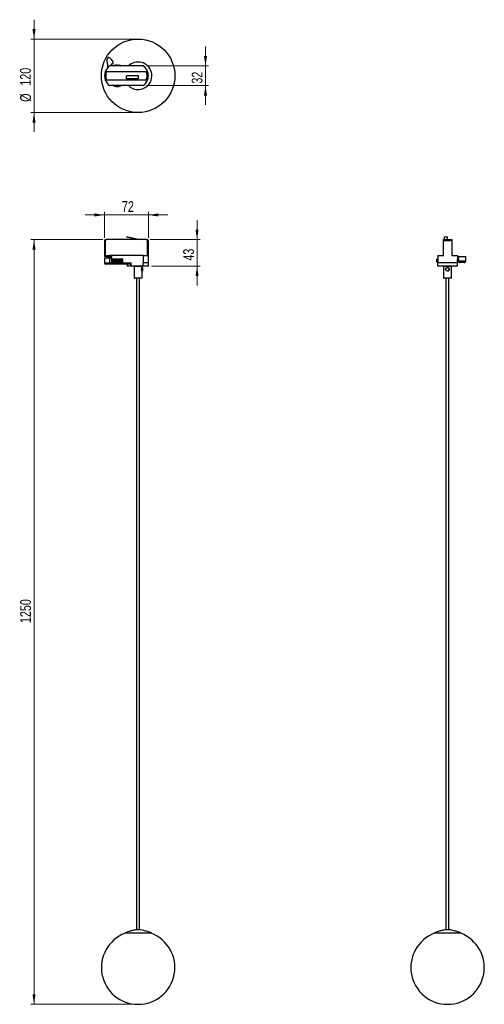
# Model space of a CAD drawing. Header units: millimetres. Extents: x 543 to 694, y 382 to 704.
import ezdxf

# ---------------------------------------------------------------- set-up
doc = ezdxf.new("R2010")
doc.units = ezdxf.units.MM
doc.header["$PDSIZE"] = -1
doc.styles.add('SLDTEXTSTYLE0', font='TXT', dxfattribs={"width": 0.75})
doc.dimstyles.new('SLDDIMSTYLE0', dxfattribs={"dimtxt": 3.5, "dimasz": 3.302, "dimexe": 0, "dimexo": 0.0625, "dimgap": 0.875, "dimtad": 1, "dimdec": 0, "dimlfac": 5, "dimrnd": 1e-09, "dimzin": 12, "dimdsep": 46, "dimtxsty": 'SLDTEXTSTYLE0', "dimsah": 1, "dimcen": 0.09, "dimadec": 0, "dimazin": 3, "dimtfac": 1, "dimtdec": 0, "dimtofl": 0, "dimtmove": 0, "dimatfit": 3, "dimfxl": 0, "dimfrac": 2, "dimtolj": 1, "dimtzin": 12, "dimarcsym": 0})
doc.dimstyles.new('SLDDIMSTYLE1', dxfattribs={"dimtxt": 3.5, "dimasz": 3.302, "dimexe": 0, "dimexo": 0.0625, "dimgap": 0.875, "dimtad": 1, "dimdec": 0, "dimlfac": 5, "dimrnd": 1e-09, "dimzin": 12, "dimdsep": 46, "dimtxsty": 'SLDTEXTSTYLE0', "dimsah": 1, "dimcen": 0.09, "dimadec": 0, "dimazin": 3, "dimtfac": 1, "dimtdec": 0, "dimtmove": 0, "dimatfit": 0, "dimfxl": 0, "dimfrac": 2, "dimtolj": 1, "dimtzin": 12, "dimarcsym": 0})

# ---------------------------------------------------------------- blocks, each defined once
blk = doc.blocks.new('_D')
at = {"color": 7, "linetype": 'Continuous', "lineweight": 0}
for p, q in [((569.63, 631.65), (546.21, 631.65)), ((547.21, 381.73), (547.21, 631.65)), ((580.21, 381.73), (546.21, 381.73))]:
    blk.add_line(p, q, dxfattribs=at)
at = {"color": 7, "linetype": 'Continuous', "lineweight": 18}
for points in [[(547.21, 631.65), (546.7, 628.35), (547.72, 628.35)], [(547.21, 381.73), (547.72, 385.03), (546.7, 385.03)]]:
    blk.add_solid(points, dxfattribs=at)
at = {"color": 7, "linetype": 'Continuous', "lineweight": 18, "insert": (542.7, 506.32), "char_height": 3.5, "attachment_point": 1, "rotation": 90, "style": 'SLDTEXTSTYLE0'}
blk.add_mtext('1250', dxfattribs=at)
blk = doc.blocks.new('_D_1')
at = {"color": 7, "linetype": 'Continuous', "lineweight": 0}
for p, q in [((570.23, 632.25), (570.23, 640.71)), ((584.55, 632.25), (584.55, 640.71)), ((570.23, 639.71), (563.88, 639.71)), ((570.23, 639.71), (584.55, 639.71)), ((584.55, 639.71), (590.9, 639.71))]:
    blk.add_line(p, q, dxfattribs=at)
at = {"color": 7, "linetype": 'Continuous', "lineweight": 18}
for points in [[(570.23, 639.71), (566.92, 640.22), (566.92, 639.2)], [(584.55, 639.71), (587.85, 639.2), (587.85, 640.22)]]:
    blk.add_solid(points, dxfattribs=at)
at = {"color": 7, "linetype": 'Continuous', "lineweight": 18, "insert": (575.91, 644.22), "char_height": 3.5, "attachment_point": 1, "style": 'SLDTEXTSTYLE0'}
blk.add_mtext('72', dxfattribs=at)
blk = doc.blocks.new('_D_2')
at = {"color": 7, "linetype": 'Continuous', "lineweight": 0}
for p, q in [((600.45, 631.65), (600.45, 638)), ((585.15, 631.65), (601.45, 631.65)), ((600.45, 623.01), (600.45, 631.65)), ((585.56, 623.01), (601.45, 623.01)), ((600.45, 623.01), (600.45, 616.66))]:
    blk.add_line(p, q, dxfattribs=at)
at = {"color": 7, "linetype": 'Continuous', "lineweight": 18}
for points in [[(600.45, 631.65), (600.95, 634.95), (599.94, 634.95)], [(600.45, 623.01), (599.94, 619.71), (600.95, 619.71)]]:
    blk.add_solid(points, dxfattribs=at)
at = {"color": 7, "linetype": 'Continuous', "lineweight": 18, "insert": (595.93, 624.79), "char_height": 3.5, "attachment_point": 1, "rotation": 90, "style": 'SLDTEXTSTYLE0'}
blk.add_mtext('43', dxfattribs=at)
blk = doc.blocks.new('_D_3')
at = {"color": 7, "linetype": 'Continuous', "lineweight": 0}
for p, q in [((547.21, 697.18), (547.21, 703.53)), ((580.21, 697.18), (546.21, 697.18)), ((547.21, 697.18), (547.21, 673.18)), ((580.21, 673.18), (546.21, 673.18)), ((547.21, 673.18), (547.21, 666.83))]:
    blk.add_line(p, q, dxfattribs=at)
at = {"color": 7, "linetype": 'Continuous', "lineweight": 18}
for points in [[(547.21, 697.18), (547.72, 700.48), (546.7, 700.48)], [(547.21, 673.18), (546.7, 669.88), (547.72, 669.88)]]:
    blk.add_solid(points, dxfattribs=at)
at = {"color": 7, "linetype": 'Continuous', "lineweight": 18, "char_height": 3.5, "attachment_point": 1, "rotation": 90, "style": 'SLDTEXTSTYLE0'}
for s, insert in [('120', (542.64, 681.96)), ('%%c', (542.7, 676.68))]:
    blk.add_mtext(s, dxfattribs=dict(at, insert=insert))
blk = doc.blocks.new('_D_4')
at = {"color": 7, "linetype": 'Continuous', "lineweight": 0}
for p, q in [((603.21, 688.4), (603.21, 694.75)), ((583.89, 688.4), (604.21, 688.4)), ((603.21, 682), (603.21, 688.4)), ((583.89, 682), (604.21, 682)), ((603.21, 682), (603.21, 675.65))]:
    blk.add_line(p, q, dxfattribs=at)
at = {"color": 7, "linetype": 'Continuous', "lineweight": 18}
for points in [[(603.21, 688.4), (603.72, 691.7), (602.7, 691.7)], [(603.21, 682), (602.7, 678.7), (603.72, 678.7)]]:
    blk.add_solid(points, dxfattribs=at)
at = {"color": 7, "linetype": 'Continuous', "lineweight": 18, "insert": (598.7, 682.63), "char_height": 3.5, "attachment_point": 1, "rotation": 90, "style": 'SLDTEXTSTYLE0'}
blk.add_mtext('32', dxfattribs=at)

msp = doc.modelspace()

# ---------------------------------------------------------------- linework, layer by layer
at = {"color": 7, "linetype": 'Continuous', "lineweight": 25}
for p, q in [((572.34, 688.4), (572.39, 688.78)), ((570.92, 686.6), (583.85, 686.6)), ((571.25, 688.56), (571.23, 687.82)), ((582.89, 688.4), (571.89, 688.4)), ((583.85, 683.8), (570.92, 683.8)), ((581.29, 685.2), (577.4, 685.2)), ((577.4, 684.2), (577.4, 685.2)), ((581.29, 684.2), (577.4, 684.2)), ((581.29, 684.2), (581.29, 685.2)), ((582.89, 682), (571.89, 682)), ((570.23, 631.25), (570.23, 626.16)), ((570.48, 631.25), (570.23, 631.25)), ((570.48, 631.25), (570.48, 626.45)), ((570.63, 631.65), (570.92, 631.65)), ((583.85, 631.65), (570.92, 631.65)), ((577.4, 632.59), (577.4, 632.54)), ((581.29, 631.65), (577.4, 632.59)), ((577.4, 632.54), (581.09, 631.65)), ((583.85, 631.65), (584.15, 631.65)), ((584.29, 626.45), (584.29, 631.25)), ((584.55, 631.25), (584.29, 631.25)), ((584.55, 624.01), (584.55, 631.25)), ((680.89, 631.65), (683.69, 631.65)), ((680.89, 626.45), (680.89, 631.25)), ((683.69, 631.25), (680.89, 631.25)), ((681.29, 631.65), (681.29, 632.59)), ((681.29, 632.59), (682.29, 632.59)), ((682.29, 631.65), (682.29, 632.59)), ((683.69, 631.25), (683.69, 626.45)), ((571.89, 626.16), (570.23, 626.16)), ((570.23, 625.73), (570.23, 624.01)), ((570.23, 625.73), (571.89, 625.73)), ((570.48, 626.45), (571.89, 626.45)), ((571.01, 626.11), (571.01, 625.73)), ((571.23, 626.11), (571.23, 625.75)), ((571.23, 626.11), (572.61, 626.11)), ((571.23, 625.75), (572.61, 625.75)), ((571.24, 625.73), (571.24, 625.75)), ((571.89, 626.45), (571.89, 626.16)), ((582.89, 626.45), (571.89, 626.45)), ((572.61, 626.16), (571.89, 626.16)), ((571.89, 625.73), (572.61, 625.73)), ((571.89, 625.73), (571.89, 624.01)), ((572.39, 625.73), (572.39, 625.75)), ((572.53, 625.41), (576.25, 625.41)), ((572.53, 625.41), (572.53, 624.21)), ((572.53, 625.31), (572.63, 625.31)), ((572.53, 624.31), (572.63, 624.31)), ((572.61, 625.73), (572.61, 626.16)), ((572.63, 624.31), (572.63, 625.31)), ((572.8, 625.31), (572.63, 625.31)), ((572.8, 624.31), (572.63, 624.31)), ((572.8, 625.31), (572.8, 624.31)), ((572.8, 625.31), (572.94, 625.31)), ((572.8, 624.31), (572.94, 624.31)), ((572.94, 624.31), (572.94, 625.31)), ((573.12, 625.31), (572.94, 625.31)), ((573.12, 624.31), (572.94, 624.31)), ((573.08, 625.31), (573.08, 625.41)), ((573.12, 625.31), (573.12, 624.31)), ((573.12, 625.31), (573.26, 625.31)), ((573.12, 624.31), (573.26, 624.31)), ((573.26, 624.31), (573.26, 625.31)), ((573.45, 625.31), (573.26, 625.31)), ((573.45, 624.31), (573.26, 624.31)), ((573.45, 625.31), (573.45, 624.31)), ((573.45, 625.31), (573.6, 625.31)), ((573.45, 624.31), (573.6, 624.31)), ((573.6, 624.31), (573.6, 625.31)), ((573.79, 625.31), (573.6, 625.31)), ((573.79, 624.31), (573.6, 624.31)), ((573.79, 625.31), (573.79, 624.31)), ((573.79, 625.31), (573.94, 625.31)), ((573.79, 624.31), (573.94, 624.31)), ((573.94, 624.31), (573.94, 625.31)), ((574.14, 625.31), (573.94, 625.31)), ((574.14, 624.31), (573.94, 624.31)), ((574.14, 625.31), (574.14, 624.31)), ((574.14, 625.31), (574.29, 625.31)), ((574.14, 624.31), (574.29, 624.31)), ((574.29, 624.31), (574.29, 625.31)), ((574.49, 625.31), (574.29, 625.31)), ((574.49, 624.31), (574.29, 624.31)), ((574.49, 625.31), (574.49, 624.31)), ((574.49, 625.31), (574.64, 625.31)), ((574.49, 624.31), (574.64, 624.31)), ((574.64, 624.31), (574.64, 625.31)), ((574.84, 625.31), (574.64, 625.31)), ((574.84, 624.31), (574.64, 624.31)), ((574.84, 625.31), (574.84, 624.31)), ((574.84, 625.31), (574.98, 625.31)), ((574.84, 624.31), (574.98, 624.31)), ((574.98, 624.31), (574.98, 625.31)), ((575.18, 625.31), (574.98, 625.31)), ((575.18, 624.31), (574.98, 624.31)), ((575.18, 625.31), (575.18, 624.31)), ((575.18, 625.31), (575.32, 625.31)), ((575.18, 624.31), (575.32, 624.31)), ((575.32, 624.31), (575.32, 625.31)), ((575.51, 625.31), (575.32, 625.31)), ((575.51, 624.31), (575.32, 624.31)), ((575.51, 625.31), (575.51, 624.31)), ((575.51, 625.31), (575.65, 625.31)), ((575.51, 624.31), (575.65, 624.31)), ((575.65, 624.31), (575.65, 625.31)), ((575.84, 625.31), (575.65, 625.31)), ((575.84, 624.31), (575.65, 624.31)), ((575.84, 625.31), (575.84, 624.31)), ((575.84, 625.31), (575.97, 625.31)), ((575.84, 624.31), (575.97, 624.31)), ((575.97, 624.31), (575.97, 625.31)), ((576.15, 625.31), (575.97, 625.31)), ((576.15, 624.31), (575.97, 624.31)), ((576.15, 625.31), (576.15, 624.31)), ((576.15, 625.31), (576.25, 625.31)), ((576.15, 624.31), (576.25, 624.31)), ((576.25, 624.21), (576.25, 625.41)), ((582.89, 626.45), (582.89, 624.01)), ((582.89, 626.45), (584.29, 626.45)), ((678.79, 625.31), (678.79, 624.31)), ((678.79, 625.31), (678.8, 625.31)), ((678.79, 624.31), (678.8, 624.31)), ((678.8, 624.31), (678.8, 625.31)), ((678.82, 625.31), (678.8, 625.31)), ((678.82, 624.31), (678.8, 624.31)), ((678.82, 625.31), (678.82, 624.31)), ((678.82, 625.31), (678.84, 625.31)), ((678.82, 624.31), (678.84, 624.31)), ((678.84, 624.31), (678.84, 625.31)), ((678.88, 625.31), (678.84, 625.31)), ((678.88, 624.31), (678.84, 624.31)), ((678.88, 625.31), (678.88, 624.31)), ((678.88, 625.31), (678.92, 625.31)), ((678.88, 624.31), (678.92, 624.31)), ((678.92, 624.31), (678.92, 625.31)), ((678.98, 625.31), (678.92, 625.31)), ((678.98, 624.31), (678.92, 624.31)), ((678.98, 625.31), (678.98, 624.31)), ((678.98, 625.31), (679.03, 625.31)), ((678.98, 624.31), (679.03, 624.31)), ((679.03, 624.31), (679.03, 625.31)), ((679.09, 625.31), (679.03, 625.31)), ((679.09, 624.31), (679.03, 624.31)), ((679.09, 626.45), (680.89, 626.45)), ((679.09, 626.45), (679.09, 624.01)), ((683.69, 626.45), (685.49, 626.45)), ((685.49, 626.45), (685.49, 624.01)), ((685.49, 626.11), (685.87, 626.11)), ((685.49, 625.75), (685.87, 625.75)), ((685.49, 625.31), (685.54, 625.31)), ((685.49, 624.31), (685.54, 624.31)), ((685.54, 624.31), (685.54, 625.31)), ((685.61, 625.31), (685.54, 625.31)), ((685.61, 624.31), (685.54, 624.31)), ((685.61, 625.31), (685.61, 624.31)), ((685.61, 625.31), (685.66, 625.31)), ((685.61, 624.31), (685.66, 624.31)), ((685.66, 624.31), (685.66, 625.31)), ((685.7, 625.31), (685.66, 625.31)), ((685.7, 624.31), (685.66, 624.31)), ((685.67, 625.31), (685.67, 625.75)), ((685.7, 625.31), (685.7, 624.31)), ((685.7, 625.31), (685.73, 625.31)), ((685.7, 624.31), (685.73, 624.31)), ((685.73, 624.31), (685.73, 625.31)), ((685.76, 625.31), (685.73, 625.31)), ((685.76, 624.31), (685.73, 624.31)), ((685.76, 625.31), (685.76, 624.31)), ((685.76, 625.31), (685.78, 625.31)), ((685.76, 624.31), (685.78, 624.31)), ((685.78, 624.31), (685.78, 625.31)), ((685.79, 625.31), (685.78, 625.31)), ((685.79, 624.31), (685.78, 624.31)), ((685.79, 624.31), (685.79, 625.31)), ((685.79, 625.31), (685.79, 624.31)), ((685.79, 625.31), (685.79, 625.31)), ((685.79, 624.75), (685.87, 624.75)), ((685.79, 624.31), (685.79, 624.31)), ((685.87, 626.11), (685.87, 625.75)), ((685.87, 624.75), (685.87, 625.75)), ((688.23, 624.75), (688.23, 626.11)), ((570.23, 624.01), (571.89, 624.01)), ((572.02, 623.61), (570.63, 623.61)), ((571.89, 624.01), (578.99, 624.01)), ((578.6, 623.61), (572.02, 623.61)), ((572.53, 624.21), (576.25, 624.21)), ((577.58, 623.61), (577.58, 623.01)), ((578.99, 623.01), (577.58, 623.01)), ((578.99, 623.01), (578.99, 624.01)), ((582.89, 623.01), (578.99, 623.01)), ((579.92, 622.91), (579.92, 619.11)), ((582.5, 622.91), (579.92, 622.91)), ((582.5, 622.54), (582.5, 622.91)), ((582.61, 622.54), (582.5, 622.54)), ((582.5, 621.34), (582.61, 621.34)), ((582.5, 619.11), (582.5, 621.34)), ((582.61, 622.54), (582.61, 621.34)), ((582.89, 623.01), (582.89, 624.01)), ((582.89, 624.01), (582.89, 624)), ((582.89, 624.01), (582.9, 624.01)), ((582.89, 624.01), (582.89, 624)), ((582.89, 624.01), (582.89, 624.01)), ((584.56, 623.01), (582.89, 623.01)), ((584.56, 624.01), (582.9, 624.01)), ((584.56, 623.01), (584.56, 624.01)), ((679.09, 623.01), (679.09, 624.01)), ((679.09, 624.01), (679.1, 624.01)), ((679.09, 624.01), (679.09, 624)), ((685.49, 623.01), (679.09, 623.01)), ((685.49, 624.01), (679.1, 624.01)), ((680.94, 622.91), (680.94, 619.11)), ((683.52, 622.91), (680.94, 622.91)), ((682.73, 622.2), (682.73, 622.28)), ((682.73, 621.62), (682.73, 621.68)), ((683.52, 619.11), (683.52, 622.91)), ((685.49, 623.01), (685.49, 624.01)), ((687.72, 624.18), (687.59, 624.15)), ((579.92, 619.11), (582.5, 619.11)), ((582.4, 619.01), (580.02, 619.01)), ((580.67, 619.01), (580.67, 406.04)), ((581.65, 406.04), (581.65, 619.01)), ((680.94, 619.11), (683.52, 619.11)), ((683.42, 619.01), (681.04, 619.01)), ((681.75, 619.01), (681.75, 406.04)), ((682.73, 406.04), (682.73, 619.01)), ((582.12, 406.04), (580.3, 406.04)), ((682.55, 406.04), (681.36, 406.04)), ((683.18, 406.04), (682.55, 406.04)), ((585.71, 404.94), (576.71, 404.94)), ((683.66, 404.94), (677.77, 404.94)), ((686.77, 404.94), (683.66, 404.94))]:
    msp.add_line(p, q, dxfattribs=at)
at = {"color": 7, "linetype": 'Continuous', "lineweight": 25, "flags": 128}
for points in [[(573.1, 688.45), (573.12, 688.42), (573.14, 688.4)], [(575.63, 688.4), (575.66, 688.42), (575.68, 688.45)], [(573.12, 681.94), (573.13, 681.98), (573.12, 682)], [(575.65, 682), (575.65, 681.98), (575.65, 681.94)]]:
    msp.add_lwpolyline(points, dxfattribs=at)
at = {"color": 7, "linetype": 'Continuous', "lineweight": 25}
for centre, radius in [((581.21, 685.18), 12), ((682.19, 621.94), 0.6)]:
    msp.add_circle(centre, radius, dxfattribs=at)
for centre, radius, start, end in [((574.39, 685.2), 3.5, 100.2085, 102.6486), ((573.87, 688.66), 0.1, 189.39, 7.7529), ((574.39, 685.2), 3.5, 94.4942, 96.9344), ((574.21, 688.7), 0.1, 183.6757, 2.0386), ((574.39, 685.2), 3.5, 88.7799, 91.2201), ((574.56, 688.7), 0.1, 177.9614, 356.3243), ((574.39, 685.2), 3.5, 83.0656, 85.5058), ((574.91, 688.66), 0.1, 172.2471, 350.61), ((574.39, 685.2), 3.5, 77.3514, 79.7915), ((581.21, 685.18), 4.5, 18.097, 134.2421), ((574.14, 685.2), 3.91, 159.0435, 200.9565), ((574.14, 685.2), 3.91, 125.1639, 159.0435), ((574.14, 685.2), 3.51, 156.5238, 203.4762), ((574.39, 685.2), 3.5, 111.6371, 114.0772), ((573.19, 688.49), 0.1, 297.2219, 19.1815), ((574.39, 685.2), 3.5, 105.9228, 108.3629), ((573.52, 688.59), 0.1, 195.1043, 13.4672), ((575.25, 688.59), 0.1, 166.5328, 344.8957), ((574.39, 685.2), 3.5, 71.6371, 74.0772), ((575.58, 688.49), 0.1, 160.8185, 242.7781), ((574.39, 685.2), 3.5, 65.9228, 68.3629), ((581.21, 685.18), 4.5, 224.8962, 18.097), ((580.63, 685.2), 3.91, 20.9565, 54.8361), ((580.67, 685.2), 3.89, 304.9138, 55.31), ((580.63, 685.2), 3.51, 336.5238, 23.4762), ((580.63, 685.2), 3.91, 339.0435, 20.9565), ((574.14, 685.2), 3.91, 200.9565, 234.8361), ((580.63, 685.2), 3.91, 305.1639, 339.0435), ((574.39, 685.2), 3.5, 248.7799, 251.2201), ((573.36, 681.86), 0.1, 343.6757, 162.0386), ((574.39, 685.2), 3.5, 254.4942, 256.9344), ((573.69, 681.77), 0.1, 349.39, 167.7529), ((574.39, 685.2), 3.5, 260.2085, 262.6486), ((574.04, 681.72), 0.1, 355.1043, 173.4672), ((574.39, 685.2), 3.5, 265.9228, 268.3629), ((574.39, 681.7), 0.1, 0.8185, 179.1815), ((574.39, 685.2), 3.5, 271.6371, 274.0772), ((574.74, 681.72), 0.1, 6.5328, 184.8957), ((574.39, 685.2), 3.5, 277.3514, 279.7915), ((575.08, 681.77), 0.1, 12.2471, 190.61), ((574.39, 685.2), 3.5, 283.0656, 285.5058), ((575.42, 681.86), 0.1, 17.9614, 196.3243), ((574.39, 685.2), 3.5, 288.7799, 291.2201), ((570.63, 631.25), 0.4, 90, 180), ((584.15, 631.25), 0.4, 0, 90), ((570.63, 624.01), 0.4, 180, 270), ((580.02, 622.91), 0.1, 90, 180), ((582.4, 622.91), 0.1, 0, 90), ((681.04, 622.91), 0.1, 90, 180), ((683.42, 622.91), 0.1, 0, 90), ((580.02, 619.11), 0.1, 180, 270), ((582.4, 619.11), 0.1, 270, 0), ((681.04, 619.11), 0.1, 180, 270), ((683.42, 619.11), 0.1, 270, 0), ((581.21, 393.73), 12, 110.9069, 69.0931), ((682.27, 393.73), 12, 110.9069, 69.0931)]:
    msp.add_arc(centre, radius, start, end, dxfattribs=at)
for points, knots in [([(572.39, 688.78), (572.42, 688.84), (572.47, 688.95), (572.6, 689.07), (572.74, 689.13), (572.86, 689.15), (572.96, 689.16), (573.02, 689.19), (573.06, 689.24), (573.08, 689.3), (573.09, 689.43), (573.04, 689.65), (572.87, 690.05), (572.6, 690.46), (572.24, 690.83), (571.97, 691.02), (571.75, 691.12), (571.59, 691.15), (571.43, 691.13), (571.3, 691.06), (571.19, 690.94), (571.11, 690.78), (571.02, 690.47), (570.99, 689.94), (571.09, 689.25), (571.2, 688.78), (571.25, 688.56)], [0, 0, 0, 0, 0.030665, 0.058294, 0.082097, 0.102981, 0.116382, 0.127974, 0.135763, 0.144776, 0.155866, 0.195382, 0.251453, 0.36224, 0.429086, 0.49134, 0.519162, 0.544456, 0.567977, 0.591688, 0.615049, 0.642368, 0.674609, 0.769446, 0.893014, 1, 1, 1, 1]), ([(570.48, 686.6), (570.49, 686.6), (570.5, 686.6), (570.56, 686.6), (570.66, 686.6), (570.79, 686.6), (570.87, 686.6), (570.92, 686.6)], [0, 0, 0, 0, 0.195832, 0.391482, 0.592219, 0.805651, 1, 1, 1, 1]), ([(583.85, 686.6), (583.91, 686.6), (584.01, 686.6), (584.15, 686.6), (584.24, 686.6), (584.28, 686.6), (584.29, 686.6), (584.29, 686.6)], [0, 0, 0, 0, 0.238076, 0.476593, 0.702337, 0.911049, 1, 1, 1, 1]), ([(570.92, 683.8), (570.86, 683.8), (570.76, 683.8), (570.62, 683.8), (570.53, 683.8), (570.49, 683.8), (570.49, 683.8), (570.48, 683.8)], [0, 0, 0, 0, 0.238076, 0.476593, 0.702337, 0.911049, 1, 1, 1, 1]), ([(584.29, 683.8), (584.28, 683.8), (584.27, 683.8), (584.21, 683.8), (584.11, 683.8), (583.99, 683.8), (583.9, 683.8), (583.85, 683.8)], [0, 0, 0, 0, 0.1958323, 0.3914819, 0.5922191, 0.8056509, 1, 1, 1, 1]), ([(570.92, 631.65), (570.86, 631.64), (570.76, 631.63), (570.62, 631.56), (570.53, 631.44), (570.49, 631.33), (570.49, 631.27), (570.48, 631.25)], [0, 0, 0, 0, 0.238076, 0.476593, 0.702337, 0.911049, 1, 1, 1, 1]), ([(584.29, 631.25), (584.28, 631.29), (584.27, 631.38), (584.21, 631.49), (584.11, 631.58), (583.99, 631.64), (583.9, 631.65), (583.85, 631.65)], [0, 0, 0, 0, 0.1958323, 0.3914819, 0.5922191, 0.8056509, 1, 1, 1, 1]), ([(680.89, 631.25), (680.89, 631.29), (680.89, 631.38), (680.89, 631.49), (680.89, 631.58), (680.89, 631.64), (680.89, 631.65), (680.89, 631.65)], [0, 0, 0, 0, 0.1958323, 0.3914819, 0.5922191, 0.8056509, 1, 1, 1, 1]), ([(683.69, 631.65), (683.69, 631.64), (683.69, 631.63), (683.69, 631.56), (683.69, 631.44), (683.69, 631.33), (683.69, 631.27), (683.69, 631.25)], [0, 0, 0, 0, 0.238076, 0.476593, 0.702337, 0.911049, 1, 1, 1, 1]), ([(571.02, 626.11), (571.02, 626.11), (570.99, 626.11), (571.1, 626.11), (571.2, 626.11), (571.25, 626.11)], [0, 0, 0, 0, 0.0556045, 0.5617616, 1, 1, 1, 1]), ([(572.57, 624.21), (572.59, 624.23), (572.62, 624.25), (572.64, 624.29), (572.65, 624.31)], [0, 0, 0, 0, 0.582285, 1, 1, 1, 1]), ([(572.68, 624.21), (572.74, 624.24), (572.81, 624.26), (572.86, 624.31), (572.86, 624.31)], [0, 0, 0, 0, 0.989435, 1, 1, 1, 1]), ([(685.78, 624.46), (685.82, 624.41), (685.94, 624.28), (686.17, 624.18), (686.34, 624.15), (686.42, 624.15), (686.42, 624.15)], [0, 0, 0, 0, 0.257054, 0.660826, 0.997364, 1, 1, 1, 1]), ([(685.87, 626.11), (685.93, 626.11), (686.04, 626.11), (686.16, 626.11), (686.22, 626.11), (686.24, 626.11), (686.25, 626.11), (686.28, 626.11), (686.33, 626.11), (686.39, 626.11), (686.51, 626.11), (686.74, 626.11), (687.14, 626.11), (687.55, 626.11), (687.92, 626.11), (688.11, 626.11), (688.2, 626.11), (688.24, 626.11), (688.23, 626.11), (688.23, 626.11)], [0, 0, 0, 0, 0.0560836, 0.1066155, 0.1501507, 0.1883463, 0.2128546, 0.2340559, 0.2483021, 0.2647863, 0.2850696, 0.3573406, 0.4598909, 0.6625134, 0.7847698, 0.8986282, 0.9495142, 0.9957744, 1, 1, 1, 1]), ([(685.87, 624.75), (685.87, 624.75), (685.92, 624.75), (686.03, 624.75), (686.16, 624.75), (686.2, 624.75), (686.22, 624.75)], [0, 0, 0, 0, 0.000023, 0.335109, 0.669517, 1, 1, 1, 1]), ([(686.46, 624.15), (686.46, 624.15), (686.45, 624.15), (686.38, 624.16), (686.25, 624.18), (686.09, 624.28), (685.96, 624.42), (685.88, 624.58), (685.87, 624.69), (685.87, 624.75)], [0, 0, 0, 0, 0.002597, 0.042481, 0.225211, 0.454465, 0.649563, 0.824345, 1, 1, 1, 1]), ([(686.22, 624.75), (686.23, 624.75), (686.24, 624.75), (686.26, 624.75), (686.29, 624.75), (686.32, 624.75), (686.36, 624.75), (686.48, 624.75), (686.58, 624.75), (686.66, 624.75)], [0, 0, 0, 0, 0.242924, 0.344389, 0.435475, 0.481606, 0.531305, 0.65013, 1, 1, 1, 1]), ([(686.72, 624.15), (686.69, 624.16), (686.64, 624.16), (686.54, 624.2), (686.44, 624.26), (686.34, 624.36), (686.24, 624.53), (686.22, 624.68), (686.22, 624.75)], [0, 0, 0, 0, 0.128123, 0.264237, 0.398043, 0.527066, 0.770327, 1, 1, 1, 1]), ([(686.66, 624.75), (686.85, 624.75), (687.19, 624.75), (687.62, 624.75), (687.95, 624.75), (688.09, 624.75), (688.15, 624.75)], [0, 0, 0, 0, 0.309228, 0.563553, 0.825642, 1, 1, 1, 1]), ([(686.72, 624.15), (686.72, 624.16), (686.72, 624.18), (686.69, 624.27), (686.67, 624.38), (686.66, 624.49), (686.66, 624.62), (686.66, 624.71), (686.66, 624.75)], [0, 0, 0, 0, 0.235664, 0.473029, 0.598642, 0.73064, 0.866038, 1, 1, 1, 1]), ([(687.7, 624.16), (687.74, 624.17), (687.81, 624.19), (687.95, 624.26), (688.09, 624.38), (688.19, 624.53), (688.22, 624.66), (688.23, 624.72), (688.23, 624.75)], [0, 0, 0, 0, 0.13447, 0.266913, 0.530654, 0.779737, 0.893763, 1, 1, 1, 1]), ([(688.15, 624.75), (688.14, 624.67), (688.12, 624.52), (687.99, 624.32), (687.85, 624.2), (687.75, 624.18), (687.72, 624.18)], [0, 0, 0, 0, 0.294694, 0.58835, 0.882133, 1, 1, 1, 1]), ([(688.15, 624.75), (688.18, 624.75), (688.23, 624.75), (688.23, 624.75), (688.23, 624.75)], [0, 0, 0, 0, 0.776231, 1, 1, 1, 1]), ([(572.02, 623.61), (572.02, 623.61), (572, 623.61), (571.98, 623.62), (571.94, 623.67), (571.91, 623.77), (571.89, 623.88), (571.89, 623.97), (571.89, 624.01)], [0, 0, 0, 0, 0.003583, 0.176128, 0.390909, 0.596512, 0.798187, 1, 1, 1, 1]), ([(578.6, 623.61), (578.65, 623.62), (578.74, 623.63), (578.87, 623.72), (578.95, 623.83), (578.98, 623.93), (578.99, 623.99), (578.99, 624.01)], [0, 0, 0, 0, 0.270256, 0.582917, 0.758875, 0.899926, 1, 1, 1, 1]), ([(582.35, 621.95), (582.35, 622.01), (582.36, 622.14), (582.4, 622.31), (582.45, 622.44), (582.49, 622.53), (582.49, 622.54), (582.49, 622.54)], [0, 0, 0, 0, 0.1985578, 0.3965534, 0.6085976, 0.832391, 1, 1, 1, 1]), ([(582.49, 621.35), (582.49, 621.35), (582.5, 621.35), (582.47, 621.41), (582.42, 621.52), (582.37, 621.68), (582.35, 621.84), (582.35, 621.93), (582.35, 621.95)], [0, 0, 0, 0, 0.105528, 0.298048, 0.499422, 0.718278, 0.939405, 1, 1, 1, 1]), ([(582.89, 624), (582.89, 624), (582.89, 624), (582.89, 624), (582.9, 624.01), (582.9, 624.01), (582.9, 624.01), (582.9, 624.01), (582.9, 624.01)], [0, 0, 0, 0, 0.311424, 0.536514, 0.767325, 0.861886, 0.957551, 1, 1, 1, 1]), ([(679.09, 624), (679.09, 624), (679.09, 624), (679.1, 624), (679.1, 624.01), (679.1, 624.01), (679.1, 624.01), (679.1, 624.01), (679.1, 624.01)], [0, 0, 0, 0, 0.311424, 0.536514, 0.767325, 0.861886, 0.957551, 1, 1, 1, 1]), ([(682.06, 622.52), (682.06, 622.52), (682.13, 622.55), (682.27, 622.55), (682.46, 622.51), (682.62, 622.42), (682.75, 622.27), (682.83, 622.08), (682.84, 621.88), (682.79, 621.69), (682.69, 621.53), (682.53, 621.41), (682.37, 621.35), (682.27, 621.35), (682.24, 621.35)], [0, 0, 0, 0, 0.009031, 0.105218, 0.194189, 0.28455, 0.382579, 0.485309, 0.580308, 0.667005, 0.757748, 0.858083, 0.959733, 1, 1, 1, 1]), ([(686.72, 624.15), (686.7, 624.15), (686.63, 624.15), (686.53, 624.15), (686.46, 624.15)], [0, 0, 0, 0, 0.316857, 1, 1, 1, 1]), ([(687.59, 624.15), (687.56, 624.15), (687.41, 624.15), (687.11, 624.15), (686.82, 624.15), (686.72, 624.15)], [0, 0, 0, 0, 0.149297, 0.696219, 1, 1, 1, 1]), ([(580.3, 406.04), (579.95, 405.98), (579.26, 405.85), (578.04, 405.51), (577.21, 405.16), (576.71, 404.94)], [0, 0, 0, 0, 0.281333, 0.560714, 1, 1, 1, 1]), ([(585.71, 404.94), (585.39, 405.08), (584.74, 405.37), (583.55, 405.76), (582.66, 405.94), (582.12, 406.04)], [0, 0, 0, 0, 0.279991, 0.559072, 1, 1, 1, 1]), ([(681.36, 406.04), (681.01, 405.98), (680.32, 405.85), (679.1, 405.51), (678.27, 405.16), (677.77, 404.94)], [0, 0, 0, 0, 0.281333, 0.560714, 1, 1, 1, 1]), ([(686.77, 404.94), (686.44, 405.08), (685.8, 405.37), (684.61, 405.76), (683.72, 405.94), (683.18, 406.04)], [0, 0, 0, 0, 0.279991, 0.559072, 1, 1, 1, 1])]:
    msp.add_open_spline(points, degree=3, knots=knots, dxfattribs=at)
at = {"color": 7, "linetype": 'Continuous', "lineweight": 0}
for p in [(570.23, 631.25), (584.55, 631.25), (581.21, 381.73)]:
    msp.add_point(p, dxfattribs=at)

# ---------------------------------------------------------------- dimensions: what is measured, and where the dimension line sits
at = {"color": 7, "linetype": 'Continuous', "lineweight": 18}
dim = msp.add_linear_dim(base=(547.21, 673.18), p1=(581.21, 697.18), p2=(581.21, 673.18), angle=90, text='%%c<>', dimstyle='SLDDIMSTYLE1', dxfattribs=at)
dim.commit()
dim.dimension.update_dxf_attribs({"geometry": '_D_3', "text_midpoint": (547.21, 683.2), "dimtype": 160})
for base, p1, p2, dimstyle, picture, middle in [((603.21, 688.4), (582.89, 682), (582.89, 688.4), 'SLDDIMSTYLE1', '_D_4', (603.21, 685.22)), ((600.45, 631.65), (584.56, 623.01), (584.15, 631.65), 'SLDDIMSTYLE1', '_D_2', (600.45, 627.38)), ((547.21, 631.65), (581.21, 381.73), (570.63, 631.65), 'SLDDIMSTYLE0', '_D', (547.21, 511.49))]:
    dim = msp.add_linear_dim(base=base, p1=p1, p2=p2, angle=90, dimstyle=dimstyle, dxfattribs=at)
    dim.commit()
    dim.dimension.update_dxf_attribs({"geometry": picture, "text_midpoint": middle, "dimtype": 160})
dim = msp.add_linear_dim(base=(584.55, 639.71), p1=(570.23, 631.25), p2=(584.55, 631.25), dimstyle='SLDDIMSTYLE1', dxfattribs=at)
dim.commit()
dim.dimension.update_dxf_attribs({"geometry": '_D_1', "text_midpoint": (578.5, 639.71), "dimtype": 160})

doc.saveas('drawing.dxf')
